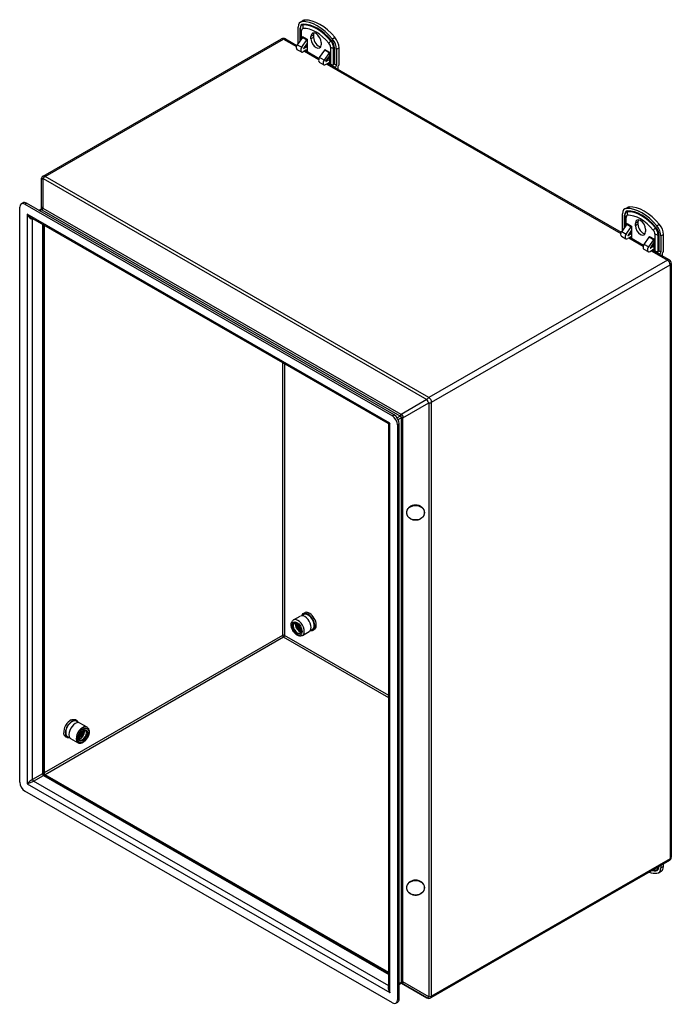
# Model space of a CAD drawing. Header units: inches. Extents: x 6.9 to 90.5, y 7.3 to 62.4.
# Tile 5 of 5: x 76.3 to 90.5, y 25.3 to 46.8. Entities that reach past the tile are written whole.
import ezdxf

# ---------------------------------------------------------------- set-up
doc = ezdxf.new("R2010")
doc.units = ezdxf.units.IN
doc.header["$MEASUREMENT"] = 0
doc.layers.add('Visible Edges(ANSI)', color=7, linetype='Continuous', lineweight=25)
doc.layers.add('Visible Tangent Edges(ANSI)', color=7, linetype='Continuous', lineweight=25)

msp = doc.modelspace()

# ---------------------------------------------------------------- linework, layer by layer
at = {"layer": 'Visible Edges(ANSI)'}
for p, q in [((82.359, 46.288), (82.359, 46.634)), ((82.406, 46.599), (82.406, 46.605)), ((82.406, 46.599), (82.406, 46.344)), ((82.408, 46.742), (82.464, 46.774)), ((76.801, 43.381), (82, 46.375)), ((82.084, 46.375), (82.33, 46.233)), ((82.451, 46.409), (82.34, 46.249)), ((82.457, 46.423), (82.457, 46.425)), ((82.457, 46.425), (82.457, 46.425)), ((82.554, 46.369), (82.554, 46.112)), ((82.554, 46.369), (82.554, 46.369)), ((82.639, 46.377), (82.639, 46.427)), ((82.695, 46.459), (82.695, 46.409)), ((82.332, 46.236), (82.332, 46.24)), ((82.332, 46.24), (82.334, 46.239)), ((82.334, 46.148), (82.431, 46.092)), ((82.438, 46.193), (82.549, 46.353)), ((82.554, 46.28), (82.478, 46.17)), ((82.479, 46.165), (82.532, 46.196)), ((82.524, 46.237), (82.554, 46.22)), ((82.86, 46.3), (82.86, 46.25)), ((82.944, 46.144), (82.944, 46.144)), ((82.944, 46.143), (82.944, 46.144)), ((83.194, 46.153), (83.194, 45.807)), ((83.25, 45.807), (83.25, 46.185)), ((82.527, 46.128), (82.471, 46.096)), ((82.519, 46.124), (82.818, 45.952)), ((82.554, 46.112), (82.554, 46.112)), ((82.554, 46.112), (82.554, 46.112)), ((82.827, 45.969), (82.939, 46.128)), ((83.036, 46.072), (82.925, 45.913)), ((82.965, 45.89), (83.042, 46)), ((83.012, 45.957), (83.042, 45.939)), ((83.042, 46.088), (83.042, 46.088)), ((83.042, 46.088), (83.042, 45.831)), ((82.821, 45.868), (82.919, 45.811)), ((82.958, 45.815), (83.014, 45.848)), ((83.02, 45.915), (82.967, 45.885)), ((83.007, 45.843), (89.401, 42.161)), ((83.042, 45.832), (83.042, 45.832)), ((83.042, 45.831), (83.042, 45.832)), ((83.064, 45.819), (83.167, 45.76)), ((83.167, 45.751), (83.167, 45.76)), ((83.223, 45.76), (83.223, 45.719)), ((76.759, 43.308), (76.759, 42.667)), ((76.291, 30.175), (76.291, 42.708)), ((76.323, 42.78), (76.361, 42.802)), ((76.402, 42.772), (84.413, 38.159)), ((84.45, 38.181), (76.439, 42.794)), ((76.751, 42.659), (76.712, 42.637)), ((89.43, 42.216), (89.43, 42.562)), ((89.477, 42.527), (89.477, 42.533)), ((89.477, 42.527), (89.477, 42.272)), ((89.479, 42.67), (89.535, 42.702)), ((84.321, 37.995), (76.529, 42.482)), ((76.812, 42.319), (76.812, 30.38)), ((89.522, 42.337), (89.411, 42.178)), ((89.509, 42.121), (89.62, 42.281)), ((89.528, 42.352), (89.528, 42.353)), ((89.528, 42.353), (89.528, 42.353)), ((89.625, 42.297), (89.625, 42.04)), ((89.625, 42.297), (89.625, 42.297)), ((89.71, 42.305), (89.71, 42.355)), ((89.766, 42.387), (89.766, 42.337)), ((89.403, 42.164), (89.403, 42.169)), ((89.403, 42.169), (89.405, 42.167)), ((89.405, 42.076), (89.503, 42.02)), ((89.625, 42.209), (89.549, 42.098)), ((89.55, 42.094), (89.603, 42.124)), ((89.596, 42.166), (89.625, 42.148)), ((89.931, 42.228), (89.931, 42.178)), ((90.015, 42.072), (90.015, 42.072)), ((90.015, 42.071), (90.015, 42.072)), ((90.266, 42.081), (90.266, 41.735)), ((90.321, 41.736), (90.321, 42.113)), ((89.598, 42.056), (89.542, 42.024)), ((89.591, 42.052), (89.889, 41.88)), ((89.625, 42.04), (89.625, 42.04)), ((89.625, 42.04), (89.625, 42.04)), ((89.899, 41.897), (90.01, 42.056)), ((90.107, 42), (89.996, 41.841)), ((90.036, 41.818), (90.113, 41.928)), ((90.083, 41.885), (90.113, 41.868)), ((90.113, 42.016), (90.113, 42.016)), ((90.113, 42.016), (90.113, 41.76)), ((89.892, 41.796), (89.99, 41.74)), ((90.029, 41.743), (90.085, 41.776)), ((90.091, 41.843), (90.038, 41.813)), ((90.078, 41.771), (90.451, 41.557)), ((90.113, 41.76), (90.113, 41.76)), ((90.113, 41.76), (90.113, 41.76)), ((90.135, 41.747), (90.238, 41.688)), ((90.238, 41.679), (90.238, 41.688)), ((90.294, 41.688), (90.294, 41.647)), ((90.493, 41.484), (90.493, 28.541)), ((84.562, 25.456), (84.562, 37.988)), ((84.336, 25.689), (84.336, 37.968)), ((84.524, 37.966), (84.524, 25.434)), ((82.259, 33.711), (82.407, 33.796)), ((82.453, 33.373), (82.602, 33.458)), ((77.758, 31.373), (77.599, 31.464)), ((77.561, 31.032), (77.403, 31.123)), ((77.582, 31.143), (77.591, 31.12)), ((76.812, 30.38), (76.812, 30.366)), ((76.827, 30.339), (84.336, 26.015)), ((84.413, 25.369), (76.402, 29.983)), ((90.451, 28.468), (85.251, 25.474)), ((90.266, 28.361), (90.266, 28.309)), ((90.321, 28.341), (90.321, 28.393)), ((90.216, 28.201), (90.272, 28.233)), ((84.562, 25.769), (84.601, 25.792)), ((85.167, 25.474), (84.61, 25.795)), ((84.491, 25.362), (84.529, 25.383))]:
    msp.add_line(p, q, dxfattribs=at)
at = {"layer": 'Visible Edges(ANSI)', "flags": 128}
for points in [[(83.133, 45.813), (83.131, 45.811), (83.128, 45.81), (83.125, 45.809), (83.122, 45.808), (83.119, 45.807), (83.116, 45.807), (83.112, 45.806), (83.109, 45.806), (83.106, 45.806), (83.103, 45.806), (83.1, 45.807), (83.097, 45.807), (83.094, 45.808), (83.091, 45.808), (83.088, 45.809), (83.085, 45.81), (83.082, 45.811), (83.079, 45.812), (83.076, 45.813), (83.074, 45.814), (83.071, 45.815), (83.068, 45.816), (83.066, 45.818), (83.064, 45.819)], [(83.151, 45.833), (83.15, 45.832), (83.15, 45.832), (83.15, 45.831), (83.15, 45.831), (83.149, 45.831), (83.149, 45.83), (83.149, 45.83), (83.149, 45.829), (83.148, 45.829), (83.148, 45.829), (83.148, 45.828), (83.148, 45.828), (83.147, 45.827), (83.147, 45.827), (83.147, 45.826), (83.146, 45.826), (83.146, 45.825), (83.146, 45.825), (83.145, 45.824), (83.145, 45.824), (83.145, 45.824), (83.144, 45.823), (83.144, 45.823), (83.144, 45.822)], [(76.751, 42.659), (76.755, 42.662), (76.758, 42.665), (76.759, 42.668), (76.76, 42.669)], [(90.204, 41.741), (90.202, 41.739), (90.199, 41.738), (90.196, 41.737), (90.193, 41.736), (90.19, 41.735), (90.187, 41.735), (90.184, 41.734), (90.18, 41.734), (90.177, 41.734), (90.174, 41.734), (90.171, 41.735), (90.168, 41.735), (90.165, 41.736), (90.162, 41.736), (90.159, 41.737), (90.156, 41.738), (90.153, 41.739), (90.15, 41.74), (90.147, 41.741), (90.145, 41.742), (90.142, 41.743), (90.14, 41.744), (90.137, 41.746), (90.135, 41.747)], [(90.222, 41.761), (90.222, 41.76), (90.221, 41.76), (90.221, 41.759), (90.221, 41.759), (90.221, 41.759), (90.22, 41.758), (90.22, 41.758), (90.22, 41.757), (90.219, 41.757), (90.219, 41.757), (90.219, 41.756), (90.219, 41.756), (90.218, 41.755), (90.218, 41.755), (90.218, 41.754), (90.217, 41.754), (90.217, 41.753), (90.217, 41.753), (90.216, 41.752), (90.216, 41.752), (90.216, 41.752), (90.215, 41.751), (90.215, 41.751), (90.215, 41.75)], [(84.336, 37.968), (84.335, 37.975), (84.332, 37.984), (84.327, 37.99), (84.321, 37.995)], [(84.919, 35.891), (84.938, 35.891), (84.957, 35.894), (84.976, 35.897), (84.994, 35.903), (85.011, 35.91), (85.028, 35.918), (85.043, 35.927), (85.058, 35.938), (85.071, 35.949), (85.082, 35.962), (85.092, 35.976), (85.101, 35.99), (85.107, 36.005), (85.112, 36.021), (85.115, 36.037), (85.116, 36.053), (85.115, 36.069), (85.112, 36.085), (85.107, 36.101), (85.101, 36.116), (85.092, 36.13), (85.082, 36.144), (85.071, 36.157), (85.058, 36.168), (85.043, 36.179), (85.028, 36.188), (85.011, 36.196), (84.994, 36.203), (84.976, 36.208), (84.957, 36.212), (84.938, 36.215), (84.919, 36.215), (84.9, 36.215), (84.881, 36.212), (84.862, 36.208), (84.844, 36.203), (84.827, 36.196), (84.81, 36.188), (84.795, 36.179), (84.781, 36.168), (84.768, 36.157), (84.756, 36.144), (84.746, 36.13), (84.738, 36.116), (84.731, 36.101), (84.726, 36.085), (84.723, 36.069), (84.722, 36.053), (84.723, 36.037), (84.726, 36.021), (84.731, 36.005), (84.738, 35.99), (84.746, 35.976), (84.756, 35.962), (84.768, 35.949), (84.781, 35.938), (84.795, 35.927), (84.81, 35.918), (84.827, 35.91), (84.844, 35.903), (84.862, 35.897), (84.881, 35.894), (84.9, 35.891), (84.919, 35.891)], [(82.453, 33.373), (82.44, 33.367), (82.425, 33.363), (82.411, 33.361), (82.396, 33.361), (82.381, 33.364), (82.366, 33.368), (82.352, 33.374), (82.338, 33.381), (82.325, 33.39), (82.312, 33.399), (82.299, 33.41), (82.287, 33.422), (82.276, 33.435), (82.265, 33.449), (82.255, 33.463), (82.246, 33.478), (82.237, 33.494), (82.23, 33.51), (82.223, 33.526), (82.218, 33.542), (82.214, 33.559), (82.211, 33.575), (82.209, 33.591), (82.208, 33.607), (82.209, 33.623), (82.211, 33.638), (82.215, 33.653), (82.22, 33.667), (82.227, 33.68), (82.236, 33.692), (82.247, 33.702), (82.259, 33.711)], [(82.455, 33.841), (82.469, 33.852), (82.483, 33.861), (82.498, 33.869), (82.514, 33.875)], [(82.28, 33.636), (82.285, 33.639), (82.29, 33.64), (82.296, 33.641), (82.303, 33.641), (82.31, 33.639), (82.318, 33.637), (82.326, 33.634), (82.334, 33.63), (82.342, 33.624), (82.35, 33.618), (82.359, 33.611), (82.367, 33.603), (82.375, 33.594), (82.382, 33.585), (82.389, 33.575), (82.395, 33.564), (82.401, 33.554), (82.406, 33.543), (82.411, 33.531), (82.414, 33.52), (82.417, 33.509), (82.419, 33.499), (82.421, 33.488), (82.421, 33.478), (82.42, 33.469), (82.419, 33.461), (82.417, 33.453), (82.415, 33.446), (82.412, 33.44), (82.408, 33.435), (82.404, 33.431), (82.399, 33.428)], [(82.42, 33.462), (82.413, 33.464), (82.406, 33.467), (82.399, 33.47), (82.392, 33.474), (82.386, 33.479), (82.379, 33.485), (82.372, 33.491), (82.366, 33.498), (82.36, 33.505), (82.354, 33.513), (82.348, 33.522), (82.343, 33.53), (82.339, 33.539), (82.335, 33.548), (82.331, 33.558), (82.328, 33.567), (82.326, 33.576), (82.324, 33.585), (82.323, 33.594), (82.323, 33.603), (82.323, 33.611), (82.324, 33.619), (82.326, 33.626), (82.328, 33.633)], [(82.401, 33.469), (82.396, 33.473), (82.391, 33.476), (82.386, 33.48), (82.381, 33.484), (82.377, 33.489), (82.372, 33.494), (82.367, 33.499), (82.363, 33.504), (82.359, 33.51), (82.355, 33.516), (82.351, 33.522), (82.347, 33.528), (82.344, 33.535), (82.34, 33.541), (82.337, 33.548), (82.335, 33.555), (82.332, 33.561), (82.33, 33.568), (82.328, 33.575), (82.326, 33.582), (82.325, 33.588), (82.324, 33.595), (82.323, 33.602), (82.323, 33.608)], [(82.348, 33.62), (82.348, 33.614), (82.348, 33.608), (82.348, 33.601), (82.349, 33.595), (82.35, 33.588), (82.352, 33.581), (82.354, 33.575), (82.356, 33.568), (82.359, 33.561), (82.361, 33.555), (82.365, 33.548), (82.368, 33.542), (82.371, 33.535), (82.375, 33.529), (82.379, 33.524), (82.384, 33.518), (82.388, 33.513), (82.392, 33.508), (82.397, 33.504), (82.402, 33.5), (82.406, 33.496), (82.411, 33.492), (82.416, 33.489), (82.421, 33.487)], [(82.42, 33.49), (82.416, 33.493), (82.411, 33.496), (82.407, 33.499), (82.402, 33.503), (82.398, 33.507), (82.394, 33.511), (82.389, 33.516), (82.385, 33.521), (82.381, 33.526), (82.378, 33.532), (82.374, 33.538), (82.371, 33.543), (82.367, 33.549), (82.364, 33.556), (82.362, 33.562), (82.359, 33.568), (82.357, 33.575), (82.355, 33.581), (82.354, 33.587), (82.352, 33.594), (82.351, 33.6), (82.351, 33.606), (82.35, 33.612), (82.35, 33.618)], [(82.42, 33.491), (82.416, 33.494), (82.412, 33.498), (82.407, 33.502), (82.403, 33.506), (82.399, 33.51), (82.395, 33.515), (82.391, 33.52), (82.388, 33.525), (82.384, 33.53), (82.38, 33.535), (82.377, 33.541), (82.374, 33.546), (82.371, 33.552), (82.368, 33.558), (82.365, 33.564), (82.363, 33.57), (82.361, 33.576), (82.359, 33.582), (82.357, 33.588), (82.355, 33.594), (82.354, 33.6), (82.353, 33.606), (82.352, 33.612), (82.351, 33.618)], [(82.385, 33.58), (82.386, 33.578), (82.387, 33.577), (82.387, 33.575), (82.388, 33.573), (82.389, 33.571), (82.39, 33.569), (82.391, 33.567), (82.392, 33.566), (82.392, 33.564), (82.393, 33.562), (82.394, 33.56), (82.395, 33.559), (82.396, 33.557), (82.397, 33.555), (82.398, 33.553), (82.399, 33.552), (82.4, 33.55), (82.401, 33.548), (82.402, 33.547), (82.403, 33.545), (82.404, 33.544), (82.406, 33.542), (82.407, 33.54), (82.408, 33.539)], [(82.723, 33.511), (82.71, 33.501), (82.696, 33.491), (82.681, 33.483), (82.665, 33.478)], [(77.414, 31.533), (77.426, 31.538), (77.437, 31.541), (77.448, 31.543), (77.46, 31.545), (77.472, 31.545), (77.483, 31.544), (77.495, 31.542), (77.506, 31.539), (77.517, 31.534), (77.527, 31.528), (77.536, 31.521), (77.545, 31.513), (77.552, 31.504), (77.559, 31.494), (77.564, 31.484), (77.569, 31.473)], [(77.758, 31.373), (77.769, 31.365), (77.778, 31.356), (77.787, 31.345), (77.793, 31.333), (77.798, 31.319), (77.802, 31.305), (77.804, 31.29), (77.805, 31.275), (77.804, 31.258), (77.802, 31.242), (77.799, 31.225), (77.794, 31.208), (77.789, 31.191), (77.782, 31.174), (77.774, 31.157), (77.765, 31.141), (77.756, 31.125), (77.745, 31.11), (77.734, 31.096), (77.722, 31.083), (77.71, 31.07), (77.697, 31.059), (77.683, 31.049), (77.67, 31.04), (77.656, 31.033), (77.642, 31.027), (77.628, 31.023), (77.614, 31.021), (77.6, 31.021), (77.586, 31.022), (77.573, 31.026), (77.561, 31.032)], [(77.379, 31.145), (77.368, 31.143), (77.356, 31.143), (77.345, 31.144), (77.333, 31.145), (77.322, 31.149), (77.311, 31.153), (77.301, 31.159), (77.291, 31.166), (77.283, 31.174), (77.275, 31.183), (77.269, 31.192), (77.263, 31.203), (77.258, 31.213), (77.255, 31.225), (77.252, 31.236), (77.25, 31.248)], [(77.6, 31.098), (77.596, 31.101), (77.592, 31.104), (77.589, 31.108), (77.586, 31.114), (77.584, 31.12), (77.582, 31.128), (77.581, 31.136), (77.58, 31.145), (77.581, 31.155), (77.582, 31.165), (77.584, 31.176), (77.587, 31.187), (77.591, 31.199), (77.595, 31.21), (77.601, 31.222), (77.607, 31.233), (77.613, 31.243), (77.62, 31.254), (77.628, 31.263), (77.636, 31.272), (77.644, 31.28), (77.652, 31.288), (77.661, 31.294), (77.669, 31.299), (77.677, 31.303), (77.685, 31.307), (77.692, 31.309), (77.699, 31.31), (77.705, 31.31), (77.711, 31.309), (77.715, 31.308), (77.719, 31.306)], [(77.626, 31.169), (77.624, 31.167), (77.622, 31.166), (77.62, 31.164), (77.618, 31.163), (77.617, 31.161), (77.615, 31.16), (77.613, 31.159), (77.611, 31.158), (77.609, 31.156), (77.607, 31.155), (77.605, 31.154), (77.603, 31.153), (77.601, 31.152), (77.599, 31.151), (77.597, 31.15), (77.595, 31.15), (77.594, 31.149), (77.592, 31.148), (77.59, 31.148), (77.588, 31.147), (77.586, 31.146), (77.584, 31.146), (77.582, 31.146), (77.58, 31.145)], [(77.58, 31.143), (77.58, 31.143), (77.581, 31.143), (77.581, 31.143), (77.581, 31.143), (77.581, 31.143), (77.581, 31.143), (77.581, 31.143), (77.581, 31.143), (77.581, 31.143), (77.581, 31.143), (77.581, 31.143), (77.581, 31.143), (77.581, 31.143), (77.581, 31.143), (77.581, 31.143), (77.581, 31.143), (77.582, 31.143), (77.582, 31.143), (77.582, 31.143), (77.582, 31.143), (77.582, 31.143), (77.582, 31.143), (77.582, 31.143), (77.582, 31.143)], [(77.583, 31.17), (77.588, 31.173), (77.593, 31.177), (77.597, 31.18), (77.602, 31.184), (77.606, 31.188), (77.611, 31.193), (77.615, 31.197), (77.619, 31.202), (77.623, 31.207), (77.627, 31.213), (77.631, 31.218), (77.634, 31.223), (77.637, 31.229), (77.64, 31.235), (77.643, 31.24), (77.646, 31.246), (77.648, 31.252), (77.65, 31.258), (77.651, 31.263), (77.653, 31.269), (77.654, 31.274), (77.655, 31.28), (77.655, 31.285), (77.655, 31.29)], [(77.653, 31.288), (77.652, 31.283), (77.652, 31.278), (77.651, 31.273), (77.649, 31.267), (77.648, 31.262), (77.646, 31.257), (77.644, 31.251), (77.642, 31.246), (77.64, 31.241), (77.637, 31.235), (77.634, 31.23), (77.631, 31.225), (77.628, 31.22), (77.625, 31.215), (77.621, 31.21), (77.618, 31.205), (77.614, 31.2), (77.61, 31.196), (77.606, 31.192), (77.601, 31.188), (77.597, 31.184), (77.593, 31.18), (77.588, 31.177), (77.584, 31.174)], [(77.651, 31.286), (77.65, 31.281), (77.649, 31.276), (77.647, 31.271), (77.646, 31.266), (77.644, 31.261), (77.642, 31.256), (77.64, 31.251), (77.638, 31.246), (77.635, 31.241), (77.633, 31.236), (77.63, 31.231), (77.627, 31.226), (77.624, 31.222), (77.621, 31.217), (77.618, 31.212), (77.615, 31.208), (77.611, 31.203), (77.607, 31.199), (77.604, 31.195), (77.6, 31.191), (77.596, 31.187), (77.592, 31.183), (77.588, 31.179), (77.584, 31.176)], [(77.591, 31.12), (77.59, 31.12), (77.59, 31.12), (77.59, 31.12), (77.589, 31.12), (77.589, 31.12), (77.589, 31.12), (77.589, 31.12), (77.588, 31.12), (77.588, 31.12), (77.588, 31.12), (77.588, 31.12), (77.587, 31.12), (77.587, 31.12), (77.587, 31.12), (77.586, 31.12), (77.586, 31.12), (77.586, 31.12), (77.586, 31.12), (77.585, 31.12), (77.585, 31.12), (77.585, 31.12), (77.585, 31.12), (77.584, 31.12), (77.584, 31.12)], [(77.68, 31.286), (77.68, 31.28), (77.679, 31.274), (77.678, 31.268), (77.677, 31.262), (77.675, 31.256), (77.673, 31.249), (77.671, 31.243), (77.669, 31.237), (77.666, 31.231), (77.663, 31.224), (77.66, 31.218), (77.656, 31.212), (77.653, 31.206), (77.649, 31.2), (77.645, 31.194), (77.64, 31.189), (77.636, 31.183), (77.631, 31.178), (77.626, 31.173), (77.622, 31.168), (77.617, 31.164), (77.612, 31.16), (77.606, 31.156), (77.601, 31.152)], [(77.677, 31.303), (77.678, 31.299), (77.679, 31.294), (77.68, 31.289), (77.68, 31.284), (77.681, 31.278), (77.68, 31.273), (77.68, 31.267), (77.679, 31.261), (77.677, 31.255), (77.676, 31.248), (77.674, 31.242), (77.672, 31.236), (77.669, 31.23), (77.666, 31.223), (77.663, 31.217), (77.66, 31.211), (77.656, 31.205), (77.653, 31.199), (77.649, 31.194), (77.644, 31.188), (77.64, 31.183), (77.635, 31.178), (77.631, 31.173), (77.626, 31.169)], [(76.812, 30.366), (76.813, 30.358), (76.816, 30.35), (76.821, 30.343), (76.827, 30.339)], [(84.919, 27.715), (84.938, 27.716), (84.957, 27.718), (84.976, 27.722), (84.994, 27.727), (85.011, 27.734), (85.028, 27.742), (85.043, 27.752), (85.058, 27.762), (85.071, 27.774), (85.082, 27.787), (85.092, 27.8), (85.101, 27.815), (85.107, 27.83), (85.112, 27.846), (85.115, 27.861), (85.116, 27.878), (85.115, 27.894), (85.112, 27.91), (85.107, 27.925), (85.101, 27.94), (85.092, 27.955), (85.082, 27.968), (85.071, 27.981), (85.058, 27.993), (85.043, 28.003), (85.028, 28.013), (85.011, 28.021), (84.994, 28.028), (84.976, 28.033), (84.957, 28.037), (84.938, 28.039), (84.919, 28.04), (84.9, 28.039), (84.881, 28.037), (84.862, 28.033), (84.844, 28.028), (84.827, 28.021), (84.81, 28.013), (84.795, 28.003), (84.781, 27.993), (84.768, 27.981), (84.756, 27.968), (84.746, 27.955), (84.738, 27.94), (84.731, 27.925), (84.726, 27.91), (84.723, 27.894), (84.722, 27.878), (84.723, 27.861), (84.726, 27.846), (84.731, 27.83), (84.738, 27.815), (84.746, 27.8), (84.756, 27.787), (84.768, 27.774), (84.781, 27.762), (84.795, 27.752), (84.81, 27.742), (84.827, 27.734), (84.844, 27.727), (84.862, 27.722), (84.881, 27.718), (84.9, 27.716), (84.919, 27.715)], [(84.601, 25.792), (84.606, 25.794), (84.61, 25.795), (84.613, 25.795), (84.614, 25.795)]]:
    msp.add_lwpolyline(points, dxfattribs=at)
at = {"layer": 'Visible Edges(ANSI)'}
for centre, start, end in [((82.042, 46.302), 60.064, 119.936), ((76.843, 43.308), 119.936, 180), ((90.409, 41.484), 0, 60.064), ((90.409, 28.541), 299.936, 0), ((85.209, 25.546), 240.064, 299.936)]:
    msp.add_arc(centre, 0.084, start, end, dxfattribs=at)
for centre, major_axis, start_param, end_param in [((82.582, 46.57), (-0.118, 0.205), 5.993548, 6.283185), ((82.833, 45.887), (-0.491, 0.853), 5.005894, 5.993548), ((82.526, 46.538), (-0.118, 0.205), 5.993548, 7.070517), ((82.777, 45.855), (-0.491, 0.853), 5.005894, 5.993548), ((82.443, 46.417), (-0.0098, -0.0171), 1.422507, 2.354261), ((82.54, 46.361), (0.0098, 0.0171), 4.5641, 5.495853), ((82.749, 46.364), (-0.078, 0.135), 3.928925, 7.070517), ((82.749, 46.313), (0.078, -0.135), 3.928925, 7.070517), ((82.805, 46.396), (-0.078, 0.135), 0.36422, 0.787332), ((82.805, 46.345), (0.078, -0.135), 3.928925, 5.918966), ((83.028, 46.249), (0.118, -0.205), 0.787332, 1.864301), ((83.083, 46.281), (-0.118, 0.205), 3.928925, 5.005894), ((82.373, 46.217), (-0.0394, -0.0685), 4.5641, 6.283185), ((82.332, 46.272), (0.0195, 0.0338), 3.925057, 4.078289), ((82.332, 46.272), (0.0195, 0.0338), 5.069041, 5.495853), ((82.471, 46.161), (-0.0394, -0.0685), 4.5641, 7.06665), ((82.479, 46.169), (-0.00196, -0.00341), 4.5641, 7.06665), ((82.532, 46.106), (-0.0549, -0.0953), 3.635957, 3.925057), ((82.93, 46.136), (0.0098, 0.0171), 4.5641, 5.495853), ((82.527, 46.096), (0.0195, 0.0338), 5.495853, 7.06665), ((82.861, 45.936), (-0.0394, -0.0685), 4.5641, 6.283185), ((83.028, 46.08), (-0.0098, -0.0171), 1.422507, 2.354261), ((82.958, 45.88), (-0.0394, -0.0685), 4.5641, 7.06665), ((82.967, 45.888), (-0.00196, -0.00341), 4.5641, 7.06665), ((83.014, 45.816), (0.0195, 0.0338), 5.495853, 7.06665), ((83.02, 45.825), (-0.0549, -0.0953), 3.635957, 3.925057), ((83.093, 45.834), (0.0552, 0), 5.544243, 5.896282), ((83.167, 45.791), (-0.0195, -0.0338), 0.783464, 2.354261), ((83.25, 45.776), (0.0195, 0.0338), 0.783464, 2.354261), ((76.402, 42.644), (-0.079, 0.136), 5.499721, 7.070517), ((76.439, 42.665), (-0.079, 0.136), 5.499721, 6.283185), ((89.653, 42.498), (-0.118, 0.205), 5.993548, 6.283185), ((89.904, 41.815), (-0.491, 0.853), 5.005894, 5.993548), ((89.597, 42.466), (-0.118, 0.205), 5.993548, 7.070517), ((89.848, 41.783), (-0.491, 0.853), 5.005894, 5.993548), ((89.514, 42.345), (-0.0098, -0.0171), 1.422507, 2.354261), ((89.611, 42.289), (0.0098, 0.0171), 4.5641, 5.495853), ((89.82, 42.292), (-0.078, 0.135), 3.928925, 7.070517), ((89.82, 42.241), (0.078, -0.135), 3.928925, 7.070517), ((89.876, 42.324), (-0.078, 0.135), 0.36422, 0.787332), ((89.876, 42.273), (0.078, -0.135), 3.928925, 5.918966), ((90.099, 42.177), (0.118, -0.205), 0.787332, 1.864301), ((90.154, 42.209), (-0.118, 0.205), 3.928925, 5.005894), ((89.444, 42.145), (-0.0394, -0.0685), 4.5641, 6.283185), ((89.403, 42.2), (0.0195, 0.0338), 3.925057, 4.078289), ((89.403, 42.2), (0.0195, 0.0338), 5.069041, 5.495853), ((89.542, 42.089), (-0.0394, -0.0685), 4.5641, 7.06665), ((89.55, 42.097), (-0.00196, -0.00341), 4.5641, 7.06665), ((89.598, 42.024), (0.0195, 0.0338), 5.495853, 7.06665), ((89.603, 42.034), (-0.0549, -0.0953), 3.635957, 3.925057), ((90.001, 42.064), (0.0098, 0.0171), 4.5641, 5.495853), ((89.932, 41.864), (-0.0394, -0.0685), 4.5641, 6.283185), ((90.091, 41.753), (-0.0549, -0.0953), 3.635957, 3.925057), ((90.099, 42.008), (-0.0098, -0.0171), 1.422507, 2.354261), ((90.029, 41.808), (-0.0394, -0.0685), 4.5641, 7.06665), ((90.038, 41.816), (-0.00196, -0.00341), 4.5641, 7.06665), ((90.085, 41.744), (0.0195, 0.0338), 5.495853, 7.06665), ((90.164, 41.762), (0.0552, 0), 5.544243, 5.896282), ((90.238, 41.719), (-0.0195, -0.0338), 0.783464, 2.354261), ((90.321, 41.704), (0.0195, 0.0338), 0.783464, 2.354261), ((84.413, 38.03), (0.079, -0.136), 0.787332, 2.358128), ((84.45, 38.052), (-0.079, 0.136), 3.928925, 5.499721), ((82.505, 33.627), (0.097, -0.169), 0, 3.141593), ((82.574, 33.667), (-0.106, 0.183), 2.681801, 6.742977), ((82.574, 33.667), (-0.094, 0.164), 2.811213, 6.613565), ((82.605, 33.685), (-0.106, 0.183), 3.274106, 6.150672), ((82.387, 33.56), (0.06, -0.104), 3.566952, 3.928925), ((82.387, 33.56), (0.06, -0.104), 3.928925, 5.857826), ((77.395, 31.354), (0.103, 0.179), 0.651001, 2.490591), ((77.431, 31.334), (-0.103, -0.179), 2.722123, 6.702655), ((77.431, 31.334), (-0.098, -0.171), 2.780954, 6.643824), ((77.501, 31.293), (0.098, 0.171), 0, 3.141593), ((77.604, 31.234), (-0.0501, -0.087), 0.469619, 1.097938), ((77.618, 31.226), (-0.06, -0.104), 0.387148, 0.783464), ((77.618, 31.226), (0.06, 0.104), 3.925057, 5.896037), ((76.402, 30.111), (-0.079, 0.136), 0.787332, 2.358128), ((90.154, 28.437), (0.118, -0.205), 0, 0.787332), ((89.848, 29.088), (0.491, -0.853), 5.731705, 5.993548), ((90.099, 28.405), (0.118, -0.205), 5.993548, 7.070517), ((84.413, 25.498), (0.079, -0.136), 5.499721, 7.070517), ((84.45, 25.52), (0.079, -0.136), 0, 0.787332)]:
    msp.add_ellipse(centre, major_axis=major_axis, ratio=0.578093, start_param=start_param, end_param=end_param, dxfattribs=at)
at = {"layer": 'Visible Tangent Edges(ANSI)'}
for p, q in [((82.447, 46.753), (82.503, 46.785)), ((82.403, 46.34), (82.403, 46.609)), ((82.465, 46.679), (82.468, 46.689)), ((76.843, 43.376), (82.042, 46.371)), ((82.042, 46.371), (82.321, 46.21)), ((82.435, 46.385), (82.435, 46.559)), ((82.451, 46.409), (82.549, 46.353)), ((82.457, 46.425), (82.554, 46.369)), ((82.695, 46.459), (82.639, 46.427)), ((82.695, 46.409), (82.639, 46.377)), ((83.162, 46.405), (83.107, 46.373)), ((82.34, 46.249), (82.438, 46.193)), ((82.359, 46.288), (82.365, 46.285)), ((82.477, 46.167), (82.479, 46.165)), ((82.506, 46.211), (82.532, 46.196)), ((82.944, 46.144), (83.042, 46.088)), ((83.064, 46.196), (83.064, 45.819)), ((83.074, 46.329), (83.082, 46.336)), ((83.133, 45.813), (83.133, 46.18)), ((83.133, 46.18), (83.144, 46.18)), ((83.144, 46.18), (83.144, 45.822)), ((83.151, 46.178), (83.151, 45.833)), ((83.194, 46.153), (83.25, 46.185)), ((82.495, 46.11), (82.809, 45.929)), ((82.527, 46.128), (82.554, 46.112)), ((82.925, 45.913), (82.827, 45.969)), ((83.036, 46.072), (82.939, 46.128)), ((83.02, 45.915), (82.993, 45.93)), ((82.967, 45.885), (82.964, 45.886)), ((82.982, 45.829), (89.392, 42.138)), ((83.014, 45.847), (83.042, 45.832)), ((83.151, 45.833), (83.194, 45.807)), ((85.209, 38.559), (76.843, 43.376)), ((76.801, 42.68), (76.801, 43.332)), ((76.801, 43.332), (85.167, 38.514)), ((76.402, 42.772), (76.439, 42.794)), ((89.518, 42.681), (89.574, 42.713)), ((76.454, 42.554), (76.454, 30.141)), ((84.361, 38), (76.454, 42.554)), ((76.721, 42.632), (76.765, 42.657)), ((76.774, 42.652), (84.575, 38.159)), ((84.602, 38.187), (76.801, 42.68)), ((89.474, 42.268), (89.474, 42.537)), ((89.536, 42.607), (89.539, 42.617)), ((76.573, 30.236), (76.573, 42.457)), ((76.787, 42.333), (76.787, 30.359)), ((76.811, 42.319), (76.811, 30.38)), ((76.821, 42.314), (76.821, 30.402)), ((89.506, 42.314), (89.506, 42.487)), ((89.522, 42.337), (89.62, 42.281)), ((89.528, 42.353), (89.625, 42.297)), ((89.766, 42.387), (89.71, 42.355)), ((89.766, 42.337), (89.71, 42.305)), ((90.233, 42.333), (90.178, 42.301)), ((89.411, 42.178), (89.509, 42.121)), ((89.43, 42.216), (89.436, 42.213)), ((89.548, 42.095), (89.55, 42.094)), ((89.577, 42.139), (89.603, 42.124)), ((90.015, 42.072), (90.113, 42.016)), ((90.135, 42.124), (90.135, 41.747)), ((90.145, 42.257), (90.153, 42.264)), ((90.204, 41.741), (90.204, 42.108)), ((90.204, 42.108), (90.215, 42.108)), ((90.215, 42.108), (90.215, 41.75)), ((90.222, 42.106), (90.222, 41.761)), ((90.266, 42.081), (90.321, 42.113)), ((89.566, 42.038), (89.88, 41.857)), ((89.598, 42.056), (89.625, 42.04)), ((89.996, 41.841), (89.899, 41.897)), ((90.107, 42), (90.01, 42.056)), ((90.091, 41.843), (90.065, 41.858)), ((90.038, 41.813), (90.035, 41.814)), ((90.053, 41.757), (90.409, 41.553)), ((90.085, 41.775), (90.113, 41.76)), ((90.222, 41.761), (90.266, 41.735)), ((90.409, 41.553), (85.209, 38.559)), ((85.269, 38.456), (90.468, 41.45)), ((90.468, 41.45), (90.468, 28.506)), ((82.02, 39.32), (82.02, 33.371)), ((82.064, 39.294), (82.064, 33.371)), ((85.167, 38.514), (84.602, 38.187)), ((84.644, 38.115), (85.209, 38.441)), ((85.209, 38.441), (85.209, 25.498)), ((85.269, 25.512), (85.269, 38.456)), ((84.361, 25.588), (84.361, 38)), ((84.45, 38.181), (84.413, 38.159)), ((84.585, 38.154), (84.518, 38.116)), ((84.524, 37.966), (84.562, 37.988)), ((84.539, 38.078), (84.607, 38.116)), ((84.606, 38.106), (84.606, 25.816)), ((84.644, 25.825), (84.644, 38.115)), ((82.02, 33.371), (76.821, 30.377)), ((82.042, 33.333), (76.843, 30.339)), ((84.336, 32.012), (82.042, 33.333)), ((84.336, 32.063), (82.064, 33.371)), ((76.787, 30.359), (76.573, 30.236)), ((76.595, 30.198), (76.809, 30.321)), ((76.809, 30.321), (84.336, 25.986)), ((76.814, 30.397), (76.814, 30.396)), ((76.821, 30.377), (76.821, 30.402)), ((84.336, 26.024), (76.843, 30.339)), ((76.454, 30.141), (84.361, 25.588)), ((84.336, 25.739), (76.595, 30.198)), ((90.468, 28.506), (85.269, 25.512)), ((90.222, 28.336), (90.222, 28.334)), ((90.321, 28.341), (90.266, 28.309)), ((90.145, 28.255), (90.153, 28.251)), ((84.607, 25.806), (84.562, 25.78)), ((85.167, 25.474), (84.61, 25.795)), ((84.611, 25.795), (85.167, 25.474)), ((85.209, 25.498), (84.644, 25.825)), ((84.562, 25.456), (84.524, 25.434))]:
    msp.add_line(p, q, dxfattribs=at)
at = {"layer": 'Visible Tangent Edges(ANSI)', "flags": 128}
for points in [[(76.751, 42.659), (76.751, 42.659), (76.752, 42.66), (76.752, 42.66), (76.753, 42.66), (76.753, 42.66), (76.754, 42.66), (76.755, 42.66), (76.755, 42.661), (76.756, 42.661), (76.756, 42.661), (76.757, 42.661), (76.758, 42.661), (76.758, 42.66), (76.759, 42.66), (76.76, 42.66), (76.76, 42.66), (76.761, 42.66), (76.762, 42.66), (76.762, 42.659), (76.763, 42.659), (76.764, 42.659), (76.764, 42.658), (76.765, 42.658), (76.765, 42.657)], [(76.795, 42.686), (76.793, 42.688), (76.791, 42.691), (76.789, 42.693), (76.787, 42.694), (76.784, 42.695), (76.782, 42.696), (76.78, 42.697), (76.778, 42.698), (76.776, 42.698), (76.774, 42.698), (76.772, 42.697), (76.771, 42.696), (76.769, 42.695), (76.767, 42.694), (76.766, 42.693), (76.765, 42.691), (76.764, 42.689), (76.763, 42.686), (76.762, 42.684), (76.761, 42.681), (76.76, 42.678), (76.76, 42.675), (76.759, 42.671), (76.759, 42.667)], [(76.765, 42.657), (76.766, 42.657), (76.766, 42.657), (76.767, 42.657), (76.767, 42.656), (76.767, 42.656), (76.768, 42.656), (76.768, 42.656), (76.768, 42.655), (76.769, 42.655), (76.769, 42.655), (76.769, 42.655), (76.77, 42.654), (76.77, 42.654), (76.77, 42.654), (76.771, 42.654), (76.771, 42.654), (76.772, 42.653), (76.772, 42.653), (76.772, 42.653), (76.773, 42.653), (76.773, 42.652), (76.773, 42.652), (76.774, 42.652), (76.774, 42.652)], [(76.801, 42.68), (76.8, 42.68), (76.8, 42.68), (76.8, 42.68), (76.8, 42.681), (76.8, 42.681), (76.799, 42.681), (76.799, 42.681), (76.799, 42.682), (76.799, 42.682), (76.798, 42.682), (76.798, 42.682), (76.798, 42.683), (76.798, 42.683), (76.798, 42.683), (76.797, 42.684), (76.797, 42.684), (76.797, 42.684), (76.797, 42.684), (76.796, 42.685), (76.796, 42.685), (76.796, 42.685), (76.796, 42.685), (76.796, 42.686), (76.795, 42.686)], [(84.585, 38.154), (84.586, 38.154), (84.588, 38.153), (84.59, 38.152), (84.591, 38.151), (84.593, 38.149), (84.594, 38.148), (84.595, 38.147), (84.596, 38.145), (84.598, 38.143), (84.599, 38.142), (84.6, 38.14), (84.601, 38.138), (84.602, 38.137), (84.603, 38.135), (84.604, 38.133), (84.604, 38.131), (84.605, 38.129), (84.606, 38.127), (84.606, 38.126), (84.607, 38.124), (84.607, 38.122), (84.607, 38.12), (84.607, 38.118), (84.607, 38.116)], [(84.646, 38.123), (84.648, 38.126), (84.648, 38.13), (84.649, 38.133), (84.649, 38.137), (84.649, 38.14), (84.649, 38.143), (84.649, 38.147), (84.648, 38.15), (84.647, 38.153), (84.646, 38.156), (84.644, 38.16), (84.643, 38.162), (84.641, 38.165), (84.639, 38.168), (84.637, 38.171), (84.634, 38.173), (84.632, 38.175), (84.629, 38.178), (84.626, 38.179), (84.623, 38.181), (84.62, 38.183), (84.617, 38.184), (84.614, 38.185), (84.61, 38.186)], [(76.812, 30.366), (76.812, 30.366), (76.812, 30.367), (76.811, 30.367), (76.811, 30.367), (76.811, 30.368), (76.81, 30.368), (76.81, 30.368), (76.809, 30.368), (76.809, 30.368), (76.808, 30.368), (76.807, 30.368), (76.806, 30.368), (76.805, 30.367), (76.804, 30.367), (76.803, 30.367), (76.801, 30.366), (76.8, 30.365), (76.798, 30.365), (76.797, 30.364), (76.795, 30.363), (76.793, 30.362), (76.791, 30.361), (76.789, 30.36), (76.787, 30.359)], [(76.809, 30.321), (76.811, 30.322), (76.813, 30.323), (76.815, 30.325), (76.817, 30.326), (76.818, 30.327), (76.82, 30.328), (76.821, 30.329), (76.822, 30.33), (76.823, 30.331), (76.824, 30.331), (76.825, 30.332), (76.826, 30.333), (76.827, 30.334), (76.827, 30.334), (76.828, 30.335), (76.828, 30.336), (76.828, 30.336), (76.828, 30.337), (76.828, 30.337), (76.828, 30.337), (76.828, 30.338), (76.828, 30.338), (76.828, 30.339), (76.827, 30.339)], [(84.607, 25.806), (84.607, 25.805), (84.607, 25.804), (84.607, 25.803), (84.607, 25.803), (84.607, 25.802), (84.607, 25.801), (84.607, 25.801), (84.607, 25.8), (84.606, 25.799), (84.606, 25.799), (84.606, 25.798), (84.606, 25.797), (84.605, 25.797), (84.605, 25.796), (84.605, 25.796), (84.604, 25.795), (84.604, 25.795), (84.604, 25.794), (84.603, 25.794), (84.603, 25.793), (84.602, 25.793), (84.602, 25.792), (84.601, 25.792), (84.601, 25.792)], [(84.606, 25.816), (84.606, 25.816), (84.606, 25.815), (84.606, 25.815), (84.606, 25.814), (84.606, 25.814), (84.606, 25.813), (84.606, 25.813), (84.606, 25.813), (84.606, 25.812), (84.606, 25.812), (84.606, 25.811), (84.606, 25.811), (84.606, 25.81), (84.606, 25.81), (84.606, 25.809), (84.606, 25.809), (84.607, 25.809), (84.607, 25.808), (84.607, 25.808), (84.607, 25.807), (84.607, 25.807), (84.607, 25.807), (84.607, 25.806), (84.607, 25.806)], [(84.612, 25.795), (84.616, 25.793), (84.619, 25.792), (84.622, 25.791), (84.625, 25.79), (84.628, 25.789), (84.631, 25.788), (84.633, 25.788), (84.635, 25.788), (84.638, 25.788), (84.64, 25.789), (84.641, 25.789), (84.643, 25.79), (84.645, 25.791), (84.646, 25.793), (84.647, 25.794), (84.648, 25.796), (84.649, 25.798), (84.649, 25.8), (84.649, 25.803), (84.649, 25.805), (84.649, 25.808), (84.648, 25.811), (84.648, 25.814), (84.646, 25.817)], [(84.646, 25.817), (84.646, 25.818), (84.646, 25.818), (84.646, 25.818), (84.646, 25.818), (84.646, 25.819), (84.646, 25.819), (84.646, 25.819), (84.646, 25.82), (84.645, 25.82), (84.645, 25.82), (84.645, 25.821), (84.645, 25.821), (84.645, 25.821), (84.645, 25.822), (84.645, 25.822), (84.645, 25.822), (84.645, 25.823), (84.644, 25.823), (84.644, 25.823), (84.644, 25.824), (84.644, 25.824), (84.644, 25.824), (84.644, 25.825), (84.644, 25.825)]]:
    msp.add_lwpolyline(points, dxfattribs=at)
at = {"layer": 'Visible Tangent Edges(ANSI)'}
for centre, major_axis, ratio, start_param, end_param in [((82.526, 46.538), (-0.087, 0.151), 0.578093, 5.993548, 7.070517), ((82.396, 46.605), (0.00984, 0), 0.575862, 0, 0.785398), ((82.524, 46.536), (-0.083, 0.145), 0.578093, 5.993548, 7.070517), ((82.519, 46.534), (-0.08, 0.139), 0.578093, 5.993548, 7.070517), ((82.504, 46.599), (-0.0984, 0), 0.575862, 0, 0.785398), ((82.499, 46.522), (-0.045, 0.0782), 0.578093, 5.993548, 7.070517), ((82.538, 46.644), (0.0046, -0.0983), 0.781984, 4.310191, 5.095589), ((82.77, 45.851), (-0.453, 0.787), 0.578093, 5.005894, 5.993548), ((82.777, 45.855), (-0.46, 0.799), 0.578093, 5.005894, 5.993548), ((82.775, 45.854), (-0.457, 0.793), 0.578093, 5.005894, 5.993548), ((82.461, 46.693), (0.00046, -0.00983), 0.781984, 1.168598, 1.953996), ((82.749, 45.839), (-0.418, 0.726), 0.578093, 5.005894, 5.993548), ((82.042, 46.302), (-0.0419, 0.0728), 0.578093, 5.499721, 6.283185), ((82.042, 46.302), (0.0419, 0.0728), 0.578093, 0, 0.783464), ((83.1, 46.321), (-0.0756, -0.0631), 0.236068, 4.860637, 5.646035), ((83, 46.233), (0.045, -0.0782), 0.578093, 0.787332, 1.864301), ((83.133, 46.236), (-0.0984, 0), 0.575862, 0.785398, 1.570796), ((83.02, 46.245), (-0.08, 0.139), 0.578093, 3.928925, 5.005894), ((83.079, 46.337), (-0.00756, -0.00631), 0.236068, 1.719044, 2.504442), ((83.026, 46.248), (0.083, -0.145), 0.578093, 0.787332, 1.864301), ((83.028, 46.249), (-0.087, 0.151), 0.578093, 3.928925, 5.005894), ((83.144, 46.174), (-0.00984, 0), 0.575862, 3.926991, 4.712389), ((76.843, 43.308), (-0.0419, 0.0728), 0.578093, 5.499721, 6.283185), ((76.843, 43.308), (0.0419, 0.0728), 0.578093, 0.783464, 1.568863), ((76.843, 43.308), (-0.084, 0), 0.335051, 5.235988, 6.283185), ((76.513, 42.588), (0.085, -0.113), 0.482005, 4.655, 5.442332), ((76.513, 42.588), (0.056, -0.13), 0.481973, 4.768324, 6.295176), ((76.765, 42.701), (-0.0298, -0.0438), 0.624105, 0.828647, 1.659219), ((76.774, 42.695), (-0.0264, -0.0459), 0.578093, 0.783464, 1.568863), ((89.597, 42.466), (-0.087, 0.151), 0.578093, 5.993548, 7.070517), ((89.467, 42.533), (0.00984, 0), 0.575862, 0, 0.785398), ((89.595, 42.465), (-0.083, 0.145), 0.578093, 5.993548, 7.070517), ((89.59, 42.462), (-0.08, 0.139), 0.578093, 5.993548, 7.070517), ((89.575, 42.527), (-0.0984, 0), 0.575862, 0, 0.785398), ((89.57, 42.45), (-0.045, 0.0782), 0.578093, 5.993548, 7.070517), ((89.609, 42.572), (0.0046, -0.0983), 0.781984, 4.310191, 5.095589), ((89.841, 41.779), (-0.453, 0.787), 0.578093, 5.005894, 5.993548), ((89.848, 41.783), (-0.46, 0.799), 0.578093, 5.005894, 5.993548), ((89.846, 41.782), (-0.457, 0.793), 0.578093, 5.005894, 5.993548), ((89.532, 42.621), (0.00046, -0.00983), 0.781984, 1.168598, 1.953996), ((89.82, 41.767), (-0.418, 0.726), 0.578093, 5.005894, 5.993548), ((90.171, 42.249), (-0.0756, -0.0631), 0.236068, 4.860637, 5.646035), ((90.071, 42.161), (0.045, -0.0782), 0.578093, 0.787332, 1.864301), ((90.204, 42.164), (-0.0984, 0), 0.575862, 0.785398, 1.570796), ((90.091, 42.173), (-0.08, 0.139), 0.578093, 3.928925, 5.005894), ((90.15, 42.265), (-0.00756, -0.00631), 0.236068, 1.719044, 2.504442), ((90.097, 42.176), (0.083, -0.145), 0.578093, 0.787332, 1.864301), ((90.099, 42.177), (-0.087, 0.151), 0.578093, 3.928925, 5.005894), ((90.215, 42.102), (-0.00984, 0), 0.575862, 3.926991, 4.712389), ((90.409, 41.484), (0.0419, 0.0728), 0.578093, 0, 0.783464), ((90.409, 41.484), (-0.0419, 0.0728), 0.578093, 3.928925, 5.499721), ((90.409, 41.484), (0.084, 0), 0.575862, 5.497787, 6.283185), ((85.209, 38.49), (-0.0419, -0.0728), 0.578093, 3.925057, 4.710455), ((85.209, 38.49), (0.042, -0.0727), 0.332474, 4.187117, 5.234315), ((85.209, 38.49), (0.0419, -0.0728), 0.578093, 0.787332, 2.358128), ((85.209, 38.49), (0.084, 0), 0.575862, 4.712389, 5.497787), ((84.42, 38.034), (0.101, 0.038), 0.127937, 3.245273, 4.032605), ((84.42, 38.034), (-0.0835, -0.068), 0.131082, 5.39143, 6.176828), ((84.575, 38.203), (0.0264, 0.0459), 0.578093, 3.925057, 4.710455), ((84.781, 38.199), (-0.237, 0), 0.332474, 0.523599, 0.598764), ((84.585, 38.198), (0.0232, 0.0476), 0.528088, 3.886809, 4.717382), ((84.781, 38.242), (-0.207, -0.037), 0.227008, 0.482585, 0.557751), ((84.743, 38.264), (-0.119, -0.206), 0.333763, 5.683585, 5.75875), ((84.644, 38.084), (0.053, 0), 0.575862, 1.570796, 2.356194), ((84.644, 38.095), (0.0529, -0.0037), 0.525864, 1.563728, 2.394301), ((84.781, 38.242), (-0.136, -0.16), 0.227967, 5.724987, 5.800152), ((82.356, 33.542), (0.097, -0.169), 0.578093, 0, 3.141593), ((82.339, 33.532), (0.06, -0.104), 0.578093, 3.141593, 6.283185), ((82.042, 33.359), (0.031, 0), 0.575862, 0.785398, 2.356194), ((82.042, 33.359), (0.0155, -0.0269), 0.578093, 3.928925, 5.499721), ((82.042, 33.359), (-0.0155, -0.0269), 0.578093, 0.783464, 2.354261), ((77.66, 31.202), (0.098, 0.171), 0.578093, 0, 3.141593), ((77.66, 31.202), (0.06, 0.104), 0.578093, 3.141593, 6.283185), ((76.809, 30.346), (0.0155, -0.0269), 0.578093, 3.928925, 5.499721), ((76.728, 30.428), (-0.084, 0.0486), 0.001672, 3.14256, 3.245178), ((76.843, 30.381), (-0.031, 0.0179), 0.001672, 0.000967, 0.424998), ((76.843, 30.364), (-0.031, 0), 0.575862, 5.497787, 6.256906), ((76.843, 30.389), (0.031, 0), 0.575862, 2.356194, 2.717562), ((76.843, 30.364), (0.0155, -0.0269), 0.578093, 3.928925, 5.499721), ((76.843, 30.364), (-0.0155, -0.0269), 0.578093, 0.268553, 0.783464), ((76.513, 30.176), (-0.0835, -0.068), 0.131082, 3.820634, 5.39143), ((76.513, 30.176), (0.101, 0.038), 0.127937, 4.032605, 5.603401), ((76.595, 30.223), (0.0155, -0.0269), 0.578093, 3.928925, 5.499721), ((90.097, 28.404), (0.083, -0.145), 0.578093, 5.993548, 7.041923), ((90.099, 28.405), (0.087, -0.151), 0.578093, 5.993548, 7.070517), ((90.215, 28.33), (-0.00984, 0), 0.575862, 3.926991, 4.155707), ((90.409, 28.541), (0.0419, -0.0728), 0.578093, 0, 0.787332), ((90.409, 28.541), (0.084, 0), 0.575862, 5.497787, 6.283185), ((89.848, 29.088), (0.46, -0.799), 0.578093, 5.853147, 5.993548), ((89.846, 29.087), (0.457, -0.793), 0.578093, 5.87004, 5.993548), ((89.841, 29.084), (0.453, -0.787), 0.578093, 5.888757, 5.993548), ((90.171, 28.347), (-0.0046, 0.0983), 0.781984, 2.331919, 2.739394), ((90.091, 28.401), (0.08, -0.139), 0.578093, 5.993548, 6.99251), ((90.15, 28.242), (-0.00046, 0.00983), 0.781984, 5.095589, 5.880987), ((84.644, 25.794), (0.053, 0), 0.575862, 1.570796, 2.356194), ((84.644, 25.784), (0.0529, 0.004), 0.621881, 1.480622, 2.311195), ((84.42, 25.622), (-0.085, 0.113), 0.482005, 6.27247, 7.796593), ((84.42, 25.622), (-0.056, 0.13), 0.481973, 0.841334, 1.626732), ((85.209, 25.546), (-0.042, -0.0727), 0.332474, 0.001673, 1.048871), ((85.209, 25.546), (-0.0419, -0.0728), 0.578093, 6.281252, 6.283185), ((85.209, 25.546), (-0.084, 0), 0.575862, 1.570796, 2.356194), ((85.209, 25.546), (0.0419, -0.0728), 0.578093, 0, 0.787332)]:
    msp.add_ellipse(centre, major_axis=major_axis, ratio=ratio, start_param=start_param, end_param=end_param, dxfattribs=at)
for centre, major_axis, ratio in [((84.919, 36.049), (-0.194, 0), 0.817547), ((82.331, 33.527), (0.08, -0.138), 0.578093), ((82.331, 33.527), (-0.066, 0.114), 0.578093), ((77.673, 31.194), (-0.088, -0.154), 0.578093), ((77.673, 31.194), (0.07, 0.121), 0.578093), ((84.919, 27.874), (-0.194, 0), 0.817547)]:
    msp.add_ellipse(centre, major_axis=major_axis, ratio=ratio, dxfattribs=at)

doc.saveas('drawing.dxf')
